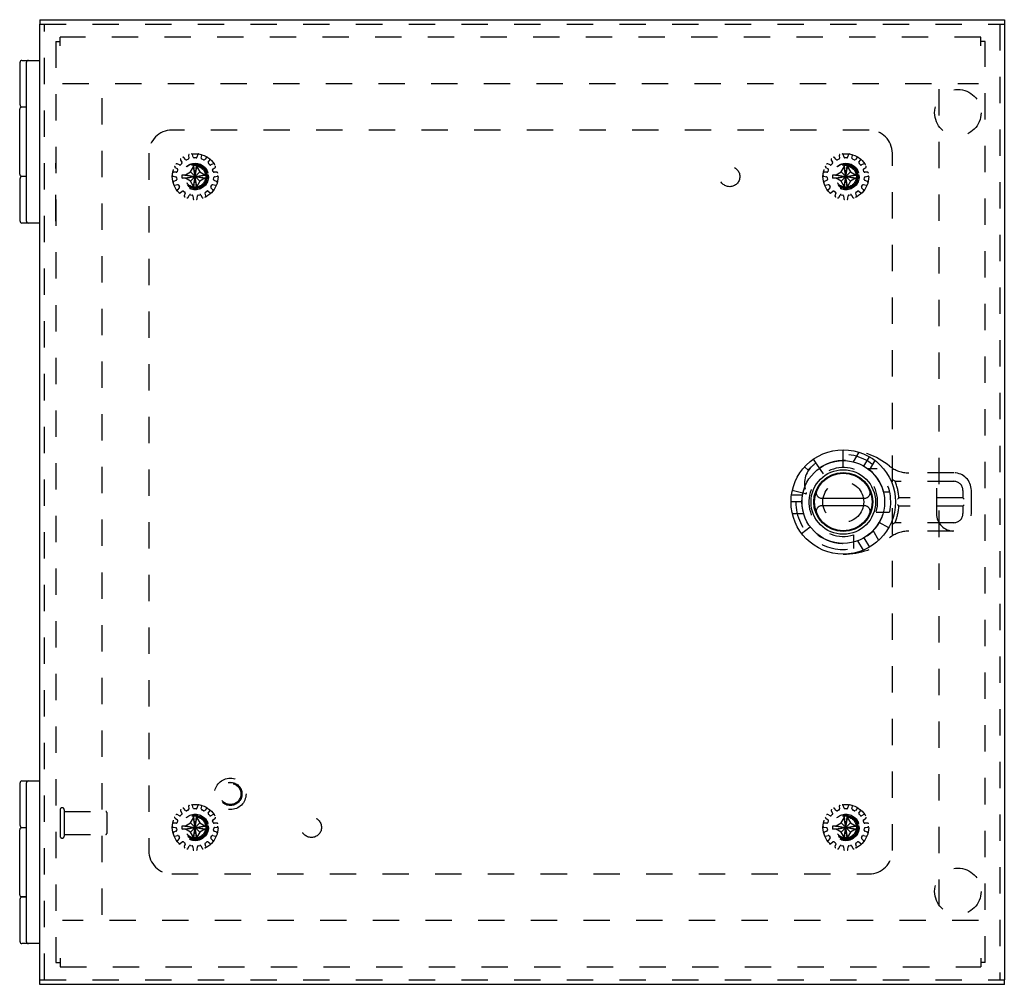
# Model space of a CAD drawing. Header units: inches. Extents: x 0 to 51.5, y 0 to 33.3.
# Tile 11 of 15: x 12.4 to 23, y 11.9 to 22.3. Entities that reach past the tile are written whole.
import ezdxf

# ---------------------------------------------------------------- set-up
doc = ezdxf.new("R2010")
doc.units = ezdxf.units.IN
doc.header["$LTSCALE"] = 2.833333
doc.header["$MEASUREMENT"] = 0
doc.linetypes.add('HIDDEN', pattern=[0.2, 0.1, -0.1])
for name, color, linetype in [('DEFAULT_2', 8, 'HIDDEN'), ('DOOR_ASSEMBLY', 7, 'CONTINUOUS'), ('SUBPANEL', 7, 'CONTINUOUS')]:
    doc.layers.add(name, color=color, linetype=linetype)

msp = doc.modelspace()

# ---------------------------------------------------------------- linework, layer by layer
at = {"layer": 'DEFAULT_2', "color": 8, "linetype": 'HIDDEN'}
for p, q in [((12.781, 22.087), (12.781, 12.183)), ((12.781, 22.087), (12.829, 22.087)), ((12.829, 22.04), (12.829, 22.135)), ((22.733, 22.135), (12.829, 22.135)), ((22.733, 22.04), (22.733, 22.135)), ((22.781, 22.087), (22.733, 22.087)), ((22.781, 12.183), (22.781, 22.087)), ((12.854, 21.635), (22.708, 21.635)), ((13.281, 12.695), (13.281, 21.575)), ((22.281, 21.575), (22.281, 12.695)), ((14.261, 20.843), (14.253, 20.871)), ((14.308, 20.871), (14.3, 20.843)), ((21.261, 20.843), (21.253, 20.871)), ((21.308, 20.871), (21.3, 20.843)), ((14.113, 20.76), (14.087, 20.772)), ((14.124, 20.813), (14.139, 20.789)), ((14.138, 20.777), (14.124, 20.762)), ((14.178, 20.817), (14.159, 20.839)), ((14.208, 20.823), (14.19, 20.814)), ((14.21, 20.862), (14.214, 20.833)), ((14.263, 20.774), (14.263, 20.775)), ((14.263, 20.495), (14.299, 20.775)), ((14.299, 20.495), (14.263, 20.775)), ((14.263, 20.739), (14.263, 20.774)), ((14.291, 20.836), (14.271, 20.836)), ((14.299, 20.775), (14.299, 20.774)), ((14.299, 20.774), (14.299, 20.739)), ((14.347, 20.833), (14.351, 20.862)), ((14.371, 20.814), (14.353, 20.823)), ((14.402, 20.839), (14.383, 20.817)), ((14.422, 20.789), (14.437, 20.813)), ((14.437, 20.762), (14.423, 20.777)), ((14.474, 20.772), (14.448, 20.76)), ((21.113, 20.76), (21.087, 20.772)), ((21.124, 20.813), (21.139, 20.789)), ((21.138, 20.777), (21.124, 20.762)), ((21.178, 20.817), (21.159, 20.839)), ((21.208, 20.823), (21.19, 20.814)), ((21.21, 20.862), (21.214, 20.833)), ((21.263, 20.774), (21.263, 20.775)), ((21.263, 20.495), (21.299, 20.775)), ((21.299, 20.495), (21.263, 20.775)), ((21.263, 20.739), (21.263, 20.774)), ((21.291, 20.836), (21.271, 20.836)), ((21.299, 20.775), (21.299, 20.774)), ((21.299, 20.774), (21.299, 20.739)), ((21.347, 20.833), (21.351, 20.862)), ((21.371, 20.814), (21.353, 20.823)), ((21.402, 20.839), (21.383, 20.817)), ((21.422, 20.789), (21.437, 20.813)), ((21.437, 20.762), (21.423, 20.777)), ((21.474, 20.772), (21.448, 20.76)), ((14.076, 20.681), (14.048, 20.681)), ((14.065, 20.734), (14.089, 20.718)), ((14.092, 20.706), (14.086, 20.687)), ((14.176, 20.653), (14.231, 20.685)), ((14.231, 20.685), (14.263, 20.739)), ((14.231, 20.585), (14.33, 20.685)), ((14.33, 20.585), (14.231, 20.685)), ((14.263, 20.53), (14.299, 20.739)), ((14.299, 20.53), (14.263, 20.739)), ((14.299, 20.739), (14.33, 20.685)), ((14.33, 20.685), (14.385, 20.653)), ((14.475, 20.687), (14.469, 20.706)), ((14.473, 20.718), (14.496, 20.734)), ((14.513, 20.681), (14.485, 20.681)), ((21.076, 20.681), (21.048, 20.681)), ((21.065, 20.734), (21.089, 20.718)), ((21.092, 20.706), (21.086, 20.687)), ((21.176, 20.653), (21.231, 20.685)), ((21.231, 20.685), (21.263, 20.739)), ((21.231, 20.585), (21.33, 20.685)), ((21.33, 20.585), (21.231, 20.685)), ((21.263, 20.53), (21.299, 20.739)), ((21.299, 20.53), (21.263, 20.739)), ((21.299, 20.739), (21.33, 20.685)), ((21.33, 20.685), (21.385, 20.653)), ((21.475, 20.687), (21.469, 20.706)), ((21.473, 20.718), (21.496, 20.734)), ((21.513, 20.681), (21.485, 20.681)), ((14.043, 20.638), (14.071, 20.633)), ((14.076, 20.594), (14.049, 20.583)), ((14.08, 20.624), (14.082, 20.604)), ((14.14, 20.653), (14.421, 20.617)), ((14.14, 20.617), (14.421, 20.653)), ((14.14, 20.653), (14.141, 20.653)), ((14.141, 20.617), (14.14, 20.617)), ((14.141, 20.653), (14.176, 20.653)), ((14.176, 20.617), (14.141, 20.617)), ((14.176, 20.653), (14.385, 20.617)), ((14.176, 20.617), (14.385, 20.653)), ((14.231, 20.585), (14.176, 20.617)), ((14.263, 20.53), (14.231, 20.585)), ((14.33, 20.585), (14.299, 20.53)), ((14.385, 20.617), (14.33, 20.585)), ((14.385, 20.653), (14.42, 20.653)), ((14.42, 20.617), (14.385, 20.617)), ((14.42, 20.653), (14.421, 20.653)), ((14.421, 20.617), (14.42, 20.617)), ((14.479, 20.604), (14.481, 20.624)), ((14.512, 20.583), (14.486, 20.594)), ((14.49, 20.633), (14.518, 20.638)), ((21.043, 20.638), (21.071, 20.633)), ((21.076, 20.594), (21.049, 20.583)), ((21.08, 20.624), (21.082, 20.604)), ((21.14, 20.617), (21.421, 20.653)), ((21.14, 20.653), (21.141, 20.653)), ((21.14, 20.653), (21.421, 20.617)), ((21.141, 20.617), (21.14, 20.617)), ((21.141, 20.653), (21.176, 20.653)), ((21.176, 20.617), (21.141, 20.617)), ((21.176, 20.617), (21.385, 20.653)), ((21.176, 20.653), (21.385, 20.617)), ((21.231, 20.585), (21.176, 20.617)), ((21.263, 20.53), (21.231, 20.585)), ((21.33, 20.585), (21.299, 20.53)), ((21.385, 20.617), (21.33, 20.585)), ((21.385, 20.653), (21.42, 20.653)), ((21.42, 20.617), (21.385, 20.617)), ((21.42, 20.653), (21.421, 20.653)), ((21.421, 20.617), (21.42, 20.617)), ((21.479, 20.604), (21.481, 20.624)), ((21.512, 20.583), (21.486, 20.594)), ((21.49, 20.633), (21.518, 20.638)), ((14.063, 20.541), (14.09, 20.548)), ((14.11, 20.514), (14.09, 20.493)), ((14.101, 20.543), (14.111, 20.526)), ((14.12, 20.46), (14.142, 20.478)), ((14.154, 20.478), (14.17, 20.466)), ((14.174, 20.455), (14.164, 20.428)), ((14.263, 20.496), (14.263, 20.53)), ((14.263, 20.495), (14.263, 20.496)), ((14.299, 20.53), (14.299, 20.496)), ((14.299, 20.496), (14.299, 20.495)), ((14.397, 20.428), (14.387, 20.455)), ((14.391, 20.466), (14.407, 20.478)), ((14.419, 20.478), (14.441, 20.46)), ((14.45, 20.526), (14.46, 20.543)), ((14.471, 20.493), (14.451, 20.514)), ((14.471, 20.548), (14.499, 20.541)), ((21.063, 20.541), (21.09, 20.548)), ((21.11, 20.514), (21.09, 20.493)), ((21.101, 20.543), (21.111, 20.526)), ((21.12, 20.46), (21.142, 20.478)), ((21.154, 20.478), (21.17, 20.466)), ((21.174, 20.455), (21.164, 20.428)), ((21.263, 20.496), (21.263, 20.53)), ((21.263, 20.495), (21.263, 20.496)), ((21.299, 20.53), (21.299, 20.496)), ((21.299, 20.496), (21.299, 20.495)), ((21.397, 20.428), (21.387, 20.455)), ((21.391, 20.466), (21.407, 20.478)), ((21.419, 20.478), (21.441, 20.46)), ((21.45, 20.526), (21.46, 20.543)), ((21.471, 20.493), (21.451, 20.514)), ((21.471, 20.548), (21.499, 20.541)), ((14.205, 20.41), (14.218, 20.435)), ((14.229, 20.44), (14.249, 20.436)), ((14.256, 20.427), (14.258, 20.398)), ((14.303, 20.398), (14.305, 20.427)), ((14.313, 20.436), (14.332, 20.44)), ((14.343, 20.435), (14.357, 20.41)), ((21.205, 20.41), (21.218, 20.435)), ((21.229, 20.44), (21.249, 20.436)), ((21.256, 20.427), (21.258, 20.398)), ((21.303, 20.398), (21.305, 20.427)), ((21.313, 20.436), (21.332, 20.44)), ((21.343, 20.435), (21.357, 20.41)), ((12.829, 13.825), (12.829, 13.541)), ((12.872, 13.825), (12.872, 13.541)), ((12.872, 13.807), (13.319, 13.807)), ((13.329, 13.797), (13.329, 13.569)), ((14.113, 13.76), (14.087, 13.772)), ((14.124, 13.813), (14.139, 13.789)), ((14.138, 13.777), (14.124, 13.762)), ((14.178, 13.817), (14.159, 13.839)), ((14.208, 13.823), (14.19, 13.814)), ((14.21, 13.862), (14.214, 13.833)), ((14.261, 13.843), (14.253, 13.871)), ((14.299, 13.495), (14.263, 13.775)), ((14.263, 13.774), (14.263, 13.775)), ((14.263, 13.495), (14.299, 13.775)), ((14.263, 13.739), (14.263, 13.774)), ((14.291, 13.836), (14.271, 13.836)), ((14.299, 13.775), (14.299, 13.774)), ((14.299, 13.774), (14.299, 13.739)), ((14.308, 13.871), (14.3, 13.843)), ((14.347, 13.833), (14.351, 13.862)), ((14.371, 13.814), (14.353, 13.823)), ((14.402, 13.839), (14.383, 13.817)), ((14.422, 13.789), (14.437, 13.813)), ((14.437, 13.762), (14.423, 13.777)), ((14.474, 13.772), (14.448, 13.76)), ((21.113, 13.76), (21.087, 13.772)), ((21.124, 13.813), (21.139, 13.789)), ((21.138, 13.777), (21.124, 13.762)), ((21.178, 13.817), (21.159, 13.839)), ((21.208, 13.823), (21.19, 13.814)), ((21.21, 13.862), (21.214, 13.833)), ((21.261, 13.843), (21.253, 13.871)), ((21.299, 13.495), (21.263, 13.775)), ((21.263, 13.774), (21.263, 13.775)), ((21.263, 13.495), (21.299, 13.775)), ((21.263, 13.739), (21.263, 13.774)), ((21.291, 13.836), (21.271, 13.836)), ((21.299, 13.775), (21.299, 13.774)), ((21.299, 13.774), (21.299, 13.739)), ((21.308, 13.871), (21.3, 13.843)), ((21.347, 13.833), (21.351, 13.862)), ((21.371, 13.814), (21.353, 13.823)), ((21.402, 13.839), (21.383, 13.817)), ((21.422, 13.789), (21.437, 13.813)), ((21.437, 13.762), (21.423, 13.777)), ((21.474, 13.772), (21.448, 13.76)), ((14.076, 13.681), (14.048, 13.681)), ((14.065, 13.734), (14.089, 13.718)), ((14.092, 13.706), (14.086, 13.687)), ((14.176, 13.653), (14.231, 13.685)), ((14.231, 13.685), (14.263, 13.739)), ((14.33, 13.585), (14.231, 13.685)), ((14.231, 13.585), (14.33, 13.685)), ((14.299, 13.53), (14.263, 13.739)), ((14.263, 13.53), (14.299, 13.739)), ((14.299, 13.739), (14.33, 13.685)), ((14.33, 13.685), (14.385, 13.653)), ((14.475, 13.687), (14.469, 13.706)), ((14.473, 13.718), (14.496, 13.734)), ((14.513, 13.681), (14.485, 13.681)), ((21.076, 13.681), (21.048, 13.681)), ((21.065, 13.734), (21.089, 13.718)), ((21.092, 13.706), (21.086, 13.687)), ((21.176, 13.653), (21.231, 13.685)), ((21.231, 13.685), (21.263, 13.739)), ((21.231, 13.685), (21.33, 13.585)), ((21.231, 13.585), (21.33, 13.685)), ((21.299, 13.53), (21.263, 13.739)), ((21.263, 13.53), (21.299, 13.739)), ((21.299, 13.739), (21.33, 13.685)), ((21.33, 13.685), (21.385, 13.653)), ((21.475, 13.687), (21.469, 13.706)), ((21.473, 13.718), (21.496, 13.734)), ((21.513, 13.681), (21.485, 13.681)), ((12.872, 13.559), (13.319, 13.559)), ((14.043, 13.638), (14.071, 13.633)), ((14.076, 13.594), (14.049, 13.583)), ((14.08, 13.624), (14.082, 13.604)), ((14.14, 13.653), (14.421, 13.617)), ((14.14, 13.617), (14.421, 13.653)), ((14.14, 13.653), (14.141, 13.653)), ((14.141, 13.617), (14.14, 13.617)), ((14.141, 13.653), (14.176, 13.653)), ((14.176, 13.617), (14.141, 13.617)), ((14.176, 13.653), (14.385, 13.617)), ((14.176, 13.617), (14.385, 13.653)), ((14.231, 13.585), (14.176, 13.617)), ((14.263, 13.53), (14.231, 13.585)), ((14.33, 13.585), (14.299, 13.53)), ((14.385, 13.617), (14.33, 13.585)), ((14.385, 13.653), (14.42, 13.653)), ((14.42, 13.617), (14.385, 13.617)), ((14.42, 13.653), (14.421, 13.653)), ((14.421, 13.617), (14.42, 13.617)), ((14.479, 13.604), (14.481, 13.624)), ((14.512, 13.583), (14.486, 13.594)), ((14.49, 13.633), (14.518, 13.638)), ((21.043, 13.638), (21.071, 13.633)), ((21.076, 13.594), (21.049, 13.583)), ((21.08, 13.624), (21.082, 13.604)), ((21.14, 13.617), (21.421, 13.653)), ((21.14, 13.653), (21.141, 13.653)), ((21.14, 13.653), (21.421, 13.617)), ((21.141, 13.617), (21.14, 13.617)), ((21.141, 13.653), (21.176, 13.653)), ((21.176, 13.617), (21.141, 13.617)), ((21.176, 13.617), (21.385, 13.653)), ((21.176, 13.653), (21.385, 13.617)), ((21.231, 13.585), (21.176, 13.617)), ((21.263, 13.53), (21.231, 13.585)), ((21.33, 13.585), (21.299, 13.53)), ((21.385, 13.617), (21.33, 13.585)), ((21.385, 13.653), (21.42, 13.653)), ((21.42, 13.617), (21.385, 13.617)), ((21.42, 13.653), (21.421, 13.653)), ((21.421, 13.617), (21.42, 13.617)), ((21.479, 13.604), (21.481, 13.624)), ((21.512, 13.583), (21.486, 13.594)), ((21.49, 13.633), (21.518, 13.638)), ((14.063, 13.541), (14.09, 13.548)), ((14.11, 13.514), (14.09, 13.493)), ((14.101, 13.543), (14.111, 13.526)), ((14.12, 13.46), (14.142, 13.478)), ((14.154, 13.478), (14.17, 13.466)), ((14.174, 13.455), (14.164, 13.428)), ((14.263, 13.496), (14.263, 13.53)), ((14.263, 13.495), (14.263, 13.496)), ((14.299, 13.53), (14.299, 13.496)), ((14.299, 13.496), (14.299, 13.495)), ((14.397, 13.428), (14.387, 13.455)), ((14.391, 13.466), (14.407, 13.478)), ((14.419, 13.478), (14.441, 13.46)), ((14.45, 13.526), (14.46, 13.543)), ((14.471, 13.493), (14.451, 13.514)), ((14.471, 13.548), (14.499, 13.541)), ((21.063, 13.541), (21.09, 13.548)), ((21.11, 13.514), (21.09, 13.493)), ((21.101, 13.543), (21.111, 13.526)), ((21.12, 13.46), (21.142, 13.478)), ((21.154, 13.478), (21.17, 13.466)), ((21.174, 13.455), (21.164, 13.428)), ((21.263, 13.496), (21.263, 13.53)), ((21.263, 13.495), (21.263, 13.496)), ((21.299, 13.53), (21.299, 13.496)), ((21.299, 13.496), (21.299, 13.495)), ((21.397, 13.428), (21.387, 13.455)), ((21.391, 13.466), (21.407, 13.478)), ((21.419, 13.478), (21.441, 13.46)), ((21.45, 13.526), (21.46, 13.543)), ((21.471, 13.493), (21.451, 13.514)), ((21.471, 13.548), (21.499, 13.541)), ((14.205, 13.41), (14.218, 13.435)), ((14.229, 13.44), (14.249, 13.436)), ((14.256, 13.427), (14.258, 13.398)), ((14.303, 13.398), (14.305, 13.427)), ((14.313, 13.436), (14.332, 13.44)), ((14.343, 13.435), (14.357, 13.41)), ((21.205, 13.41), (21.218, 13.435)), ((21.229, 13.44), (21.249, 13.436)), ((21.256, 13.427), (21.258, 13.398)), ((21.303, 13.398), (21.305, 13.427)), ((21.313, 13.436), (21.332, 13.44)), ((21.343, 13.435), (21.357, 13.41)), ((22.708, 12.635), (12.854, 12.635)), ((12.781, 12.183), (12.829, 12.183)), ((12.829, 12.23), (12.829, 12.135)), ((22.733, 12.23), (22.733, 12.135)), ((22.781, 12.183), (22.733, 12.183)), ((12.829, 12.135), (22.733, 12.135))]:
    msp.add_line(p, q, dxfattribs=at)
for points in [[(14.263, 20.775), (14.269, 20.775), (14.275, 20.775), (14.281, 20.775), (14.287, 20.775), (14.293, 20.775), (14.299, 20.775)], [(21.263, 20.775), (21.269, 20.775), (21.275, 20.775), (21.281, 20.775), (21.287, 20.775), (21.293, 20.775), (21.299, 20.775)], [(14.14, 20.635), (14.14, 20.638), (14.14, 20.641), (14.14, 20.644), (14.14, 20.647), (14.14, 20.65), (14.14, 20.653)], [(14.14, 20.617), (14.14, 20.62), (14.14, 20.623), (14.14, 20.626), (14.14, 20.629), (14.14, 20.632), (14.14, 20.635)], [(14.421, 20.653), (14.421, 20.65), (14.421, 20.647), (14.421, 20.644), (14.421, 20.641), (14.421, 20.638), (14.421, 20.635)], [(14.421, 20.635), (14.421, 20.632), (14.421, 20.629), (14.421, 20.626), (14.421, 20.623), (14.421, 20.62), (14.421, 20.617)], [(21.14, 20.635), (21.14, 20.638), (21.14, 20.641), (21.14, 20.644), (21.14, 20.647), (21.14, 20.65), (21.14, 20.653)], [(21.14, 20.617), (21.14, 20.62), (21.14, 20.623), (21.14, 20.626), (21.14, 20.629), (21.14, 20.632), (21.14, 20.635)], [(21.421, 20.653), (21.421, 20.65), (21.421, 20.647), (21.421, 20.644), (21.421, 20.641), (21.421, 20.638), (21.421, 20.635)], [(21.421, 20.635), (21.421, 20.632), (21.421, 20.629), (21.421, 20.626), (21.421, 20.623), (21.421, 20.62), (21.421, 20.617)], [(14.299, 20.495), (14.293, 20.494), (14.287, 20.494), (14.281, 20.494), (14.275, 20.494), (14.269, 20.494), (14.263, 20.495)], [(21.299, 20.495), (21.293, 20.494), (21.287, 20.494), (21.281, 20.494), (21.275, 20.494), (21.269, 20.494), (21.263, 20.495)], [(14.263, 13.775), (14.269, 13.775), (14.275, 13.775), (14.281, 13.775), (14.287, 13.775), (14.293, 13.775), (14.299, 13.775)], [(21.263, 13.775), (21.269, 13.775), (21.275, 13.775), (21.281, 13.775), (21.287, 13.775), (21.293, 13.775), (21.299, 13.775)], [(14.14, 13.635), (14.14, 13.638), (14.14, 13.641), (14.14, 13.644), (14.14, 13.647), (14.14, 13.65), (14.14, 13.653)], [(14.14, 13.617), (14.14, 13.62), (14.14, 13.623), (14.14, 13.626), (14.14, 13.629), (14.14, 13.632), (14.14, 13.635)], [(14.421, 13.653), (14.421, 13.65), (14.421, 13.647), (14.421, 13.644), (14.421, 13.641), (14.421, 13.638), (14.421, 13.635)], [(14.421, 13.635), (14.421, 13.632), (14.421, 13.629), (14.421, 13.626), (14.421, 13.623), (14.421, 13.62), (14.421, 13.617)], [(21.14, 13.635), (21.14, 13.638), (21.14, 13.641), (21.14, 13.644), (21.14, 13.647), (21.14, 13.65), (21.14, 13.653)], [(21.14, 13.617), (21.14, 13.62), (21.14, 13.623), (21.14, 13.626), (21.14, 13.629), (21.14, 13.632), (21.14, 13.635)], [(21.421, 13.653), (21.421, 13.65), (21.421, 13.647), (21.421, 13.644), (21.421, 13.641), (21.421, 13.638), (21.421, 13.635)], [(21.421, 13.635), (21.421, 13.632), (21.421, 13.629), (21.421, 13.626), (21.421, 13.623), (21.421, 13.62), (21.421, 13.617)], [(14.299, 13.495), (14.293, 13.494), (14.287, 13.494), (14.281, 13.494), (14.275, 13.494), (14.269, 13.494), (14.263, 13.495)], [(21.299, 13.495), (21.293, 13.494), (21.287, 13.494), (21.281, 13.494), (21.275, 13.494), (21.269, 13.494), (21.263, 13.495)]]:
    msp.add_lwpolyline(points, dxfattribs=at)
for centre, radius in [((14.281, 20.635), 0.246), ((21.281, 20.635), 0.246), ((14.281, 20.635), 0.143), ((14.281, 20.635), 0.128), ((21.281, 20.635), 0.143), ((21.281, 20.635), 0.128), ((14.281, 20.635), 0.124), ((14.281, 20.635), 0.114), ((21.281, 20.635), 0.124), ((21.281, 20.635), 0.114), ((14.281, 13.635), 0.246), ((21.281, 13.635), 0.246), ((14.281, 13.635), 0.143), ((21.281, 13.635), 0.143), ((14.281, 13.635), 0.128), ((14.281, 13.635), 0.124), ((14.281, 13.635), 0.114), ((21.281, 13.635), 0.128), ((21.281, 13.635), 0.124), ((21.281, 13.635), 0.114)]:
    msp.add_circle(centre, radius, dxfattribs=at)
for centre, radius, start, end in [((14.22, 20.863), 0.01, 104.9326, 187.8493), ((14.243, 20.868), 0.01, 16.1507, 99.0674), ((14.318, 20.868), 0.01, 80.9326, 163.8493), ((14.341, 20.863), 0.01, 352.1507, 75.0674), ((21.22, 20.863), 0.01, 104.9326, 187.8493), ((21.243, 20.868), 0.01, 16.1507, 99.0674), ((21.318, 20.868), 0.01, 80.9326, 163.8493), ((21.341, 20.863), 0.01, 352.1507, 75.0674), ((14.082, 20.763), 0.01, 64.1507, 147.0674), ((14.117, 20.769), 0.01, 244.1507, 318), ((14.132, 20.818), 0.01, 128.9326, 211.8493), ((14.13, 20.783), 0.01, 318, 31.8493), ((14.152, 20.833), 0.01, 40.1507, 123.0674), ((14.186, 20.824), 0.01, 220.1507, 294), ((14.204, 20.832), 0.01, 294, 7.8493), ((14.271, 20.846), 0.01, 196.1507, 270), ((14.291, 20.846), 0.01, 270, 343.8493), ((14.357, 20.832), 0.01, 172.1507, 246), ((14.375, 20.824), 0.01, 246, 319.8493), ((14.409, 20.833), 0.01, 56.9326, 139.8493), ((14.431, 20.783), 0.01, 148.1507, 222), ((14.429, 20.818), 0.01, 328.1507, 51.0674), ((14.444, 20.769), 0.01, 222, 295.8493), ((14.479, 20.763), 0.01, 32.9326, 115.8493), ((21.082, 20.763), 0.01, 64.1507, 147.0674), ((21.117, 20.769), 0.01, 244.1507, 318), ((21.132, 20.818), 0.01, 128.9326, 211.8493), ((21.13, 20.783), 0.01, 318, 31.8493), ((21.152, 20.833), 0.01, 40.1507, 123.0674), ((21.186, 20.824), 0.01, 220.1507, 294), ((21.204, 20.832), 0.01, 294, 7.8493), ((21.271, 20.846), 0.01, 196.1507, 270), ((21.291, 20.846), 0.01, 270, 343.8493), ((21.357, 20.832), 0.01, 172.1507, 246), ((21.375, 20.824), 0.01, 246, 319.8493), ((21.409, 20.833), 0.01, 56.9326, 139.8493), ((21.431, 20.783), 0.01, 148.1507, 222), ((21.429, 20.818), 0.01, 328.1507, 51.0674), ((21.444, 20.769), 0.01, 222, 295.8493), ((21.479, 20.763), 0.01, 32.9326, 115.8493), ((14.047, 20.671), 0.01, 88.1507, 171.0674), ((14.07, 20.742), 0.01, 152.9326, 235.8493), ((14.077, 20.691), 0.01, 268.1507, 342), ((14.083, 20.71), 0.01, 342, 55.8493), ((14.478, 20.71), 0.01, 124.1507, 198), ((14.484, 20.691), 0.01, 198, 271.8493), ((14.491, 20.742), 0.01, 304.1507, 27.0674), ((14.514, 20.671), 0.01, 8.9326, 91.8493), ((21.047, 20.671), 0.01, 88.1507, 171.0674), ((21.07, 20.742), 0.01, 152.9326, 235.8493), ((21.077, 20.691), 0.01, 268.1507, 342), ((21.083, 20.71), 0.01, 342, 55.8493), ((21.478, 20.71), 0.01, 124.1507, 198), ((21.484, 20.691), 0.01, 198, 271.8493), ((21.491, 20.742), 0.01, 304.1507, 27.0674), ((21.514, 20.671), 0.01, 8.9326, 91.8493), ((14.045, 20.647), 0.01, 176.9326, 259.8493), ((14.053, 20.574), 0.01, 112.1507, 195.0674), ((14.07, 20.623), 0.01, 6, 79.8493), ((14.072, 20.603), 0.01, 292.1507, 6), ((14.489, 20.603), 0.01, 174, 247.8493), ((14.491, 20.623), 0.01, 100.1507, 174), ((14.508, 20.574), 0.01, 344.9326, 67.8493), ((14.516, 20.647), 0.01, 280.1507, 3.0674), ((21.045, 20.647), 0.01, 176.9326, 259.8493), ((21.053, 20.574), 0.01, 112.1507, 195.0674), ((21.07, 20.623), 0.01, 6, 79.8493), ((21.072, 20.603), 0.01, 292.1507, 6), ((21.489, 20.603), 0.01, 174, 247.8493), ((21.491, 20.623), 0.01, 100.1507, 174), ((21.508, 20.574), 0.01, 344.9326, 67.8493), ((21.516, 20.647), 0.01, 280.1507, 3.0674), ((14.06, 20.551), 0.01, 200.9326, 283.8493), ((14.097, 20.486), 0.01, 136.1507, 219.0674), ((14.093, 20.538), 0.01, 30, 103.8493), ((14.113, 20.468), 0.01, 224.9326, 307.8493), ((14.103, 20.521), 0.01, 316.1507, 30), ((14.148, 20.47), 0.01, 54, 127.8493), ((14.165, 20.458), 0.01, 340.1507, 54), ((14.396, 20.458), 0.01, 126, 199.8493), ((14.413, 20.47), 0.01, 52.1507, 126), ((14.448, 20.468), 0.01, 232.1507, 315.0674), ((14.458, 20.521), 0.01, 150, 223.8493), ((14.468, 20.538), 0.01, 76.1507, 150), ((14.464, 20.486), 0.01, 320.9326, 43.8493), ((14.501, 20.551), 0.01, 256.1507, 339.0674), ((21.06, 20.551), 0.01, 200.9326, 283.8493), ((21.097, 20.486), 0.01, 136.1507, 219.0674), ((21.093, 20.538), 0.01, 30, 103.8493), ((21.113, 20.468), 0.01, 224.9326, 307.8493), ((21.103, 20.521), 0.01, 316.1507, 30), ((21.148, 20.47), 0.01, 54, 127.8493), ((21.165, 20.458), 0.01, 340.1507, 54), ((21.396, 20.458), 0.01, 126, 199.8493), ((21.413, 20.47), 0.01, 52.1507, 126), ((21.448, 20.468), 0.01, 232.1507, 315.0674), ((21.458, 20.521), 0.01, 150, 223.8493), ((21.468, 20.538), 0.01, 76.1507, 150), ((21.464, 20.486), 0.01, 320.9326, 43.8493), ((21.501, 20.551), 0.01, 256.1507, 339.0674), ((14.174, 20.424), 0.01, 160.1507, 243.0674), ((14.196, 20.415), 0.01, 248.9326, 331.8493), ((14.227, 20.431), 0.01, 78, 151.8493), ((14.246, 20.426), 0.01, 4.1507, 78), ((14.268, 20.399), 0.01, 184.1507, 267.0674), ((14.293, 20.399), 0.01, 272.9326, 355.8493), ((14.315, 20.426), 0.01, 102, 175.8493), ((14.334, 20.431), 0.01, 28.1507, 102), ((14.365, 20.415), 0.01, 208.1507, 291.0674), ((14.387, 20.424), 0.01, 296.9326, 19.8493), ((21.174, 20.424), 0.01, 160.1507, 243.0674), ((21.196, 20.415), 0.01, 248.9326, 331.8493), ((21.227, 20.431), 0.01, 78, 151.8493), ((21.246, 20.426), 0.01, 4.1507, 78), ((21.268, 20.399), 0.01, 184.1507, 267.0674), ((21.293, 20.399), 0.01, 272.9326, 355.8493), ((21.315, 20.426), 0.01, 102, 175.8493), ((21.334, 20.431), 0.01, 28.1507, 102), ((21.365, 20.415), 0.01, 208.1507, 291.0674), ((21.387, 20.424), 0.01, 296.9326, 19.8493), ((14.243, 13.868), 0.01, 16.1507, 99.0674), ((14.318, 13.868), 0.01, 80.9326, 163.8493), ((21.243, 13.868), 0.01, 16.1507, 99.0674), ((21.318, 13.868), 0.01, 80.9326, 163.8493), ((12.85, 13.825), 0.0215, 0, 180), ((13.319, 13.797), 0.01, 0, 90), ((14.082, 13.763), 0.01, 64.1507, 147.0674), ((14.132, 13.818), 0.01, 128.9326, 211.8493), ((14.13, 13.783), 0.01, 318, 31.8493), ((14.152, 13.833), 0.01, 40.1507, 123.0674), ((14.186, 13.824), 0.01, 220.1507, 294), ((14.204, 13.832), 0.01, 294, 7.8493), ((14.22, 13.863), 0.01, 104.9326, 187.8493), ((14.271, 13.846), 0.01, 196.1507, 270), ((14.291, 13.846), 0.01, 270, 343.8493), ((14.341, 13.863), 0.01, 352.1507, 75.0674), ((14.357, 13.832), 0.01, 172.1507, 246), ((14.375, 13.824), 0.01, 246, 319.8493), ((14.409, 13.833), 0.01, 56.9326, 139.8493), ((14.431, 13.783), 0.01, 148.1507, 222), ((14.429, 13.818), 0.01, 328.1507, 51.0674), ((14.479, 13.763), 0.01, 32.9326, 115.8493), ((21.082, 13.763), 0.01, 64.1507, 147.0674), ((21.132, 13.818), 0.01, 128.9326, 211.8493), ((21.13, 13.783), 0.01, 318, 31.8493), ((21.152, 13.833), 0.01, 40.1507, 123.0674), ((21.186, 13.824), 0.01, 220.1507, 294), ((21.204, 13.832), 0.01, 294, 7.8493), ((21.22, 13.863), 0.01, 104.9326, 187.8493), ((21.271, 13.846), 0.01, 196.1507, 270), ((21.291, 13.846), 0.01, 270, 343.8493), ((21.341, 13.863), 0.01, 352.1507, 75.0674), ((21.357, 13.832), 0.01, 172.1507, 246), ((21.375, 13.824), 0.01, 246, 319.8493), ((21.409, 13.833), 0.01, 56.9326, 139.8493), ((21.431, 13.783), 0.01, 148.1507, 222), ((21.429, 13.818), 0.01, 328.1507, 51.0674), ((21.479, 13.763), 0.01, 32.9326, 115.8493), ((14.047, 13.671), 0.01, 88.1507, 171.0674), ((14.07, 13.742), 0.01, 152.9326, 235.8493), ((14.077, 13.691), 0.01, 268.1507, 342), ((14.083, 13.71), 0.01, 342, 55.8493), ((14.117, 13.769), 0.01, 244.1507, 318), ((14.444, 13.769), 0.01, 222, 295.8493), ((14.478, 13.71), 0.01, 124.1507, 198), ((14.484, 13.691), 0.01, 198, 271.8493), ((14.491, 13.742), 0.01, 304.1507, 27.0674), ((14.514, 13.671), 0.01, 8.9326, 91.8493), ((21.047, 13.671), 0.01, 88.1507, 171.0674), ((21.07, 13.742), 0.01, 152.9326, 235.8493), ((21.077, 13.691), 0.01, 268.1507, 342), ((21.083, 13.71), 0.01, 342, 55.8493), ((21.117, 13.769), 0.01, 244.1507, 318), ((21.444, 13.769), 0.01, 222, 295.8493), ((21.478, 13.71), 0.01, 124.1507, 198), ((21.484, 13.691), 0.01, 198, 271.8493), ((21.491, 13.742), 0.01, 304.1507, 27.0674), ((21.514, 13.671), 0.01, 8.9326, 91.8493), ((13.319, 13.569), 0.01, 270, 360), ((14.045, 13.647), 0.01, 176.9326, 259.8493), ((14.053, 13.574), 0.01, 112.1507, 195.0674), ((14.07, 13.623), 0.01, 6, 79.8493), ((14.072, 13.603), 0.01, 292.1507, 6), ((14.489, 13.603), 0.01, 174, 247.8493), ((14.491, 13.623), 0.01, 100.1507, 174), ((14.508, 13.574), 0.01, 344.9326, 67.8493), ((14.516, 13.647), 0.01, 280.1507, 3.0674), ((21.045, 13.647), 0.01, 176.9326, 259.8493), ((21.053, 13.574), 0.01, 112.1507, 195.0674), ((21.07, 13.623), 0.01, 6, 79.8493), ((21.072, 13.603), 0.01, 292.1507, 6), ((21.489, 13.603), 0.01, 174, 247.8493), ((21.491, 13.623), 0.01, 100.1507, 174), ((21.508, 13.574), 0.01, 344.9326, 67.8493), ((21.516, 13.647), 0.01, 280.1507, 3.0674), ((12.85, 13.541), 0.0215, 180, 360), ((14.06, 13.551), 0.01, 200.9326, 283.8493), ((14.097, 13.486), 0.01, 136.1507, 219.0674), ((14.093, 13.538), 0.01, 30, 103.8493), ((14.113, 13.468), 0.01, 224.9326, 307.8493), ((14.103, 13.521), 0.01, 316.1507, 30), ((14.148, 13.47), 0.01, 54, 127.8493), ((14.165, 13.458), 0.01, 340.1507, 54), ((14.396, 13.458), 0.01, 126, 199.8493), ((14.413, 13.47), 0.01, 52.1507, 126), ((14.448, 13.468), 0.01, 232.1507, 315.0674), ((14.458, 13.521), 0.01, 150, 223.8493), ((14.468, 13.538), 0.01, 76.1507, 150), ((14.464, 13.486), 0.01, 320.9326, 43.8493), ((14.501, 13.551), 0.01, 256.1507, 339.0674), ((21.06, 13.551), 0.01, 200.9326, 283.8493), ((21.097, 13.486), 0.01, 136.1507, 219.0674), ((21.093, 13.538), 0.01, 30, 103.8493), ((21.113, 13.468), 0.01, 224.9326, 307.8493), ((21.103, 13.521), 0.01, 316.1507, 30), ((21.148, 13.47), 0.01, 54, 127.8493), ((21.165, 13.458), 0.01, 340.1507, 54), ((21.396, 13.458), 0.01, 126, 199.8493), ((21.413, 13.47), 0.01, 52.1507, 126), ((21.448, 13.468), 0.01, 232.1507, 315.0674), ((21.458, 13.521), 0.01, 150, 223.8493), ((21.468, 13.538), 0.01, 76.1507, 150), ((21.464, 13.486), 0.01, 320.9326, 43.8493), ((21.501, 13.551), 0.01, 256.1507, 339.0674), ((14.174, 13.424), 0.01, 160.1507, 243.0674), ((14.196, 13.415), 0.01, 248.9326, 331.8493), ((14.227, 13.431), 0.01, 78, 151.8493), ((14.246, 13.426), 0.01, 4.1507, 78), ((14.268, 13.399), 0.01, 184.1507, 267.0674), ((14.293, 13.399), 0.01, 272.9326, 355.8493), ((14.315, 13.426), 0.01, 102, 175.8493), ((14.334, 13.431), 0.01, 28.1507, 102), ((14.365, 13.415), 0.01, 208.1507, 291.0674), ((14.387, 13.424), 0.01, 296.9326, 19.8493), ((21.174, 13.424), 0.01, 160.1507, 243.0674), ((21.196, 13.415), 0.01, 248.9326, 331.8493), ((21.227, 13.431), 0.01, 78, 151.8493), ((21.246, 13.426), 0.01, 4.1507, 78), ((21.268, 13.399), 0.01, 184.1507, 267.0674), ((21.293, 13.399), 0.01, 272.9326, 355.8493), ((21.315, 13.426), 0.01, 102, 175.8493), ((21.334, 13.431), 0.01, 28.1507, 102), ((21.365, 13.415), 0.01, 208.1507, 291.0674), ((21.387, 13.424), 0.01, 296.9326, 19.8493)]:
    msp.add_arc(centre, radius, start, end, dxfattribs=at)
at = {"layer": 'DOOR_ASSEMBLY', "color": 7, "linetype": 'Continuous'}
for p, q in [((12.611, 22.322), (12.611, 22.274)), ((22.986, 22.322), (22.986, 22.274)), ((12.397, 21.405), (12.397, 21.865)), ((12.417, 21.885), (12.611, 21.885)), ((12.466, 20.155), (12.466, 21.865)), ((12.393, 20.66), (12.393, 21.36)), ((12.466, 21.38), (12.413, 21.38)), ((12.417, 21.385), (12.466, 21.385)), ((12.397, 20.155), (12.397, 20.615)), ((12.413, 20.64), (12.466, 20.64)), ((12.466, 20.635), (12.417, 20.635)), ((12.611, 20.135), (12.417, 20.135)), ((21.023, 17.175), (21.482, 17.175)), ((21.482, 17.095), (21.023, 17.095)), ((12.397, 13.655), (12.397, 14.115)), ((12.417, 14.135), (12.611, 14.135)), ((12.466, 12.405), (12.466, 14.115)), ((12.393, 12.91), (12.393, 13.61)), ((12.466, 13.63), (12.413, 13.63)), ((12.417, 13.635), (12.466, 13.635)), ((12.397, 12.405), (12.397, 12.865)), ((12.413, 12.89), (12.466, 12.89)), ((12.466, 12.885), (12.417, 12.885)), ((12.611, 12.385), (12.417, 12.385)), ((12.611, 11.947), (12.611, 11.995)), ((22.986, 11.947), (22.986, 11.995))]:
    msp.add_line(p, q, dxfattribs=at)
at = {"layer": 'DOOR_ASSEMBLY', "color": 3, "linetype": 'Continuous'}
for p, q in [((12.611, 22.322), (22.986, 22.322)), ((12.611, 11.995), (12.611, 22.274)), ((22.986, 22.274), (22.986, 11.995)), ((22.986, 11.947), (12.611, 11.947))]:
    msp.add_line(p, q, dxfattribs=at)
at = {"layer": 'DOOR_ASSEMBLY', "color": 8, "linetype": 'HIDDEN'}
for p, q in [((12.611, 22.274), (22.986, 22.274)), ((12.659, 11.995), (12.659, 22.274)), ((22.938, 22.274), (22.938, 11.995)), ((12.781, 20.155), (12.781, 20.78)), ((21.247, 17.697), (21.247, 17.58)), ((21.253, 17.505), (21.253, 17.697)), ((20.93, 17.596), (20.959, 17.553)), ((21.419, 17.672), (21.358, 17.568)), ((21.475, 17.521), (21.534, 17.622)), ((20.874, 17.478), (20.836, 17.513)), ((20.959, 17.553), (20.955, 17.55)), ((21.04, 17.438), (20.969, 17.54)), ((21.618, 17.492), (21.518, 17.492)), ((21.537, 17.478), (21.596, 17.58)), ((21.793, 17.369), (21.787, 17.372)), ((22.443, 17.447), (21.957, 17.447)), ((21.798, 17.366), (21.793, 17.369)), ((21.803, 17.362), (21.798, 17.366)), ((21.808, 17.359), (21.803, 17.362)), ((21.809, 17.359), (21.808, 17.359)), ((21.809, 17.358), (21.809, 17.359)), ((21.809, 17.358), (21.809, 17.358)), ((21.809, 17.358), (21.809, 17.358)), ((21.809, 17.358), (21.809, 17.358)), ((21.81, 17.358), (21.809, 17.358)), ((22.443, 17.357), (21.81, 17.357)), ((21.81, 17.357), (21.81, 17.357)), ((21.81, 17.357), (21.81, 17.357)), ((20.813, 17.21), (20.695, 17.21)), ((20.846, 17.222), (20.704, 17.26)), ((21.752, 17.242), (21.685, 17.242)), ((21.84, 17.167), (21.838, 17.165)), ((21.843, 17.171), (21.84, 17.167)), ((21.846, 17.174), (21.843, 17.171)), ((21.849, 17.177), (21.846, 17.174)), ((21.852, 17.18), (21.849, 17.177)), ((22.54, 17.18), (21.852, 17.18)), ((21.852, 17.18), (21.852, 17.18)), ((22.255, 17.26), (22.255, 17.01)), ((22.54, 17.26), (22.54, 17.18)), ((22.54, 17.18), (22.555, 17.165)), ((22.63, 17.26), (22.63, 17.01)), ((20.807, 17.135), (20.69, 17.135)), ((21.843, 17.099), (21.838, 17.105)), ((21.848, 17.094), (21.843, 17.099)), ((21.848, 17.093), (21.848, 17.094)), ((21.849, 17.092), (21.848, 17.093)), ((21.85, 17.092), (21.849, 17.092)), ((21.85, 17.092), (21.85, 17.092)), ((21.85, 17.091), (21.85, 17.092)), ((21.851, 17.091), (21.85, 17.091)), ((21.851, 17.091), (21.851, 17.091)), ((22.54, 17.09), (21.852, 17.09)), ((21.852, 17.09), (21.852, 17.09)), ((22.54, 17.09), (22.555, 17.105)), ((22.54, 17.09), (22.54, 17.01)), ((20.704, 17.01), (20.825, 17.01)), ((21.607, 17.027), (21.752, 17.027)), ((20.803, 16.797), (20.896, 16.867)), ((21.742, 16.858), (21.64, 16.916)), ((21.79, 16.9), (21.786, 16.897)), ((21.793, 16.902), (21.79, 16.9)), ((21.796, 16.904), (21.793, 16.902)), ((21.799, 16.906), (21.796, 16.904)), ((21.803, 16.908), (21.799, 16.906)), ((21.806, 16.91), (21.803, 16.908)), ((21.809, 16.912), (21.806, 16.91)), ((22.443, 16.912), (21.809, 16.912)), ((21.809, 16.912), (21.809, 16.912)), ((21.364, 16.782), (21.364, 16.636)), ((21.475, 16.749), (21.534, 16.648)), ((21.635, 16.722), (21.575, 16.827)), ((22.443, 16.822), (21.957, 16.822)), ((21.407, 16.717), (21.466, 16.615)), ((12.611, 11.995), (22.986, 11.995))]:
    msp.add_line(p, q, dxfattribs=at)
for points in [[(21.81, 17.358), (21.81, 17.358), (21.81, 17.358), (21.81, 17.358)], [(21.81, 17.358), (21.81, 17.358), (21.81, 17.358)], [(21.81, 17.357), (21.81, 17.357), (21.81, 17.358)], [(21.852, 17.18), (21.852, 17.18), (21.852, 17.18), (21.852, 17.18)], [(21.851, 17.091), (21.851, 17.091), (21.851, 17.091)], [(21.851, 17.09), (21.851, 17.09), (21.851, 17.091)], [(21.851, 17.09), (21.851, 17.09), (21.851, 17.09), (21.851, 17.09)], [(21.852, 17.09), (21.852, 17.09), (21.852, 17.09), (21.852, 17.09), (21.852, 17.09), (21.851, 17.09)], [(21.809, 16.912), (21.809, 16.912), (21.809, 16.912), (21.809, 16.912)]]:
    msp.add_lwpolyline(points, dxfattribs=at)
for centre, radius in [((22.486, 21.322), 0.25), ((21.253, 17.135), 0.22), ((14.659, 13.995), 0.169), ((14.659, 13.995), 0.125), ((14.659, 13.995), 0.124), ((14.659, 13.995), 0.114), ((22.486, 12.947), 0.25)]:
    msp.add_circle(centre, radius, dxfattribs=at)
at = {"layer": 'DOOR_ASSEMBLY', "color": 7, "linetype": 'Continuous'}
for radius in [0.562, 0.445, 0.347, 0.318, 0.31]:
    msp.add_circle((21.253, 17.135), radius, dxfattribs=at)
for centre, radius, start, end in [((12.417, 21.865), 0.02, 90, 180), ((12.486, 21.865), 0.02, 90, 180), ((12.417, 21.405), 0.02, 180, 270), ((12.413, 21.36), 0.02, 90, 180), ((12.413, 20.66), 0.02, 180, 270), ((12.417, 20.615), 0.02, 90, 180), ((12.417, 20.155), 0.02, 180, 270), ((12.486, 20.155), 0.02, 180, 270), ((21.023, 17.235), 0.06, 156.4218, 270), ((21.482, 17.235), 0.06, 270, 23.5782), ((21.023, 17.035), 0.06, 90, 203.5782), ((21.482, 17.035), 0.06, 336.4218, 90), ((12.417, 14.115), 0.02, 90, 180), ((12.486, 14.115), 0.02, 90, 180), ((12.413, 13.61), 0.02, 90, 180), ((12.417, 13.655), 0.02, 180, 270), ((12.413, 12.91), 0.02, 180, 270), ((12.417, 12.865), 0.02, 90, 180), ((12.417, 12.405), 0.02, 180, 270), ((12.486, 12.405), 0.02, 180, 270)]:
    msp.add_arc(centre, radius, start, end, dxfattribs=at)
at = {"layer": 'DOOR_ASSEMBLY', "color": 8, "linetype": 'HIDDEN'}
for centre, radius, start, end in [((21.253, 16.906), 0.791, 50.9276, 90), ((21.253, 17.135), 0.511, 347.8559, 90), ((21.253, 17.135), 0.446, 13.9634, 346.0366), ((21.086, 17.336), 0.25, 129.5613, 203.6937), ((21.253, 17.135), 0.511, 125, 137.7587), ((21.253, 17.135), 0.37, 343.1097, 287.4576), ((20.947, 17.525), 0.027, 35, 71.89), ((21.957, 17.774), 0.326, 230.9276, 270), ((22.443, 17.26), 0.188, 0, 180), ((21.267, 17.136), 0.587, 4.2688, 22.1369), ((22.443, 17.26), 0.0975, 0, 90), ((20.848, 17.232), 0.01, 255, 23.6937), ((21.253, 17.135), 0.511, 180, 282.5459), ((21.267, 17.136), 0.587, 337.5875, 355.4754), ((22.443, 17.01), 0.188, 180, 360), ((22.443, 17.01), 0.0975, 270, 360), ((21.253, 17.364), 0.791, 270, 309.0724), ((21.957, 16.496), 0.326, 90, 129.0724)]:
    msp.add_arc(centre, radius, start, end, dxfattribs=at)
at = {"layer": 'SUBPANEL', "color": 8, "linetype": 'HIDDEN'}
for p, q in [((21.531, 21.135), (14.031, 21.135)), ((13.781, 20.885), (13.781, 13.385)), ((21.781, 13.385), (21.781, 20.885)), ((14.031, 13.135), (21.531, 13.135))]:
    msp.add_line(p, q, dxfattribs=at)
for centre, radius in [((14.281, 20.635), 0.141), ((21.281, 20.635), 0.141), ((20.031, 20.635), 0.109), ((14.281, 13.635), 0.141), ((21.281, 13.635), 0.141), ((15.531, 13.635), 0.109)]:
    msp.add_circle(centre, radius, dxfattribs=at)
for centre, start, end in [((14.031, 20.885), 90, 180), ((21.531, 20.885), 0, 90), ((14.031, 13.385), 180, 270), ((21.531, 13.385), 270, 360)]:
    msp.add_arc(centre, 0.25, start, end, dxfattribs=at)

doc.saveas('drawing.dxf')
